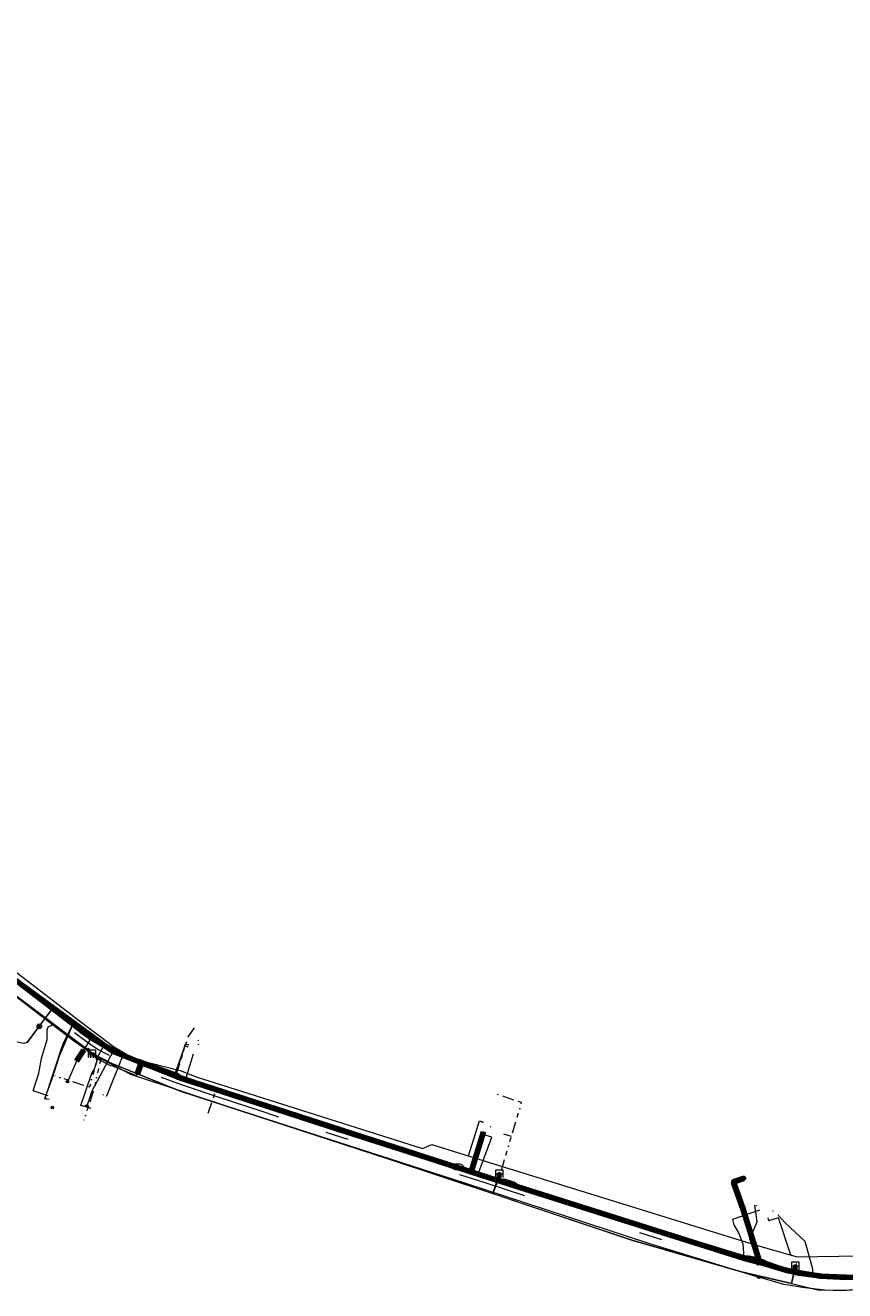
# Model space of a CAD drawing. Header units: metres. Extents: x 200221 to 204794, y 461183 to 463932.
# Tile 8 of 19: x 202104 to 202459, y 462331 to 462878. Entities that reach past the tile are written whole.
import ezdxf
from ezdxf.enums import TextEntityAlignment as Align
from ezdxf.lldxf.tags import DXFTag

# ---------------------------------------------------------------- set-up
doc = ezdxf.new("R2010")
doc.units = ezdxf.units.M
doc.linetypes.add('RI-OVERIG', pattern=[17, 5, -2, 2, -2, 0, -2, 2, -2])
doc.layers.get('0').update_dxf_attribs({"lineweight": 25})
for name, color, linetype, lineweight in [('B-WE-KL-DATA_HULPSTUK_KPN BV-S', 90, 'Continuous', 25), ('B-WE-KL-DATA_KABELBED_KPN BV-G', 90, 'Continuous', 100), ('B-WE-KL-DATA_MANTELBUIS_NKM NETWORK SERVICES BV-G', 90, 'Continuous', 100), ('B-WE-KL-DATA_NKM NETWORK SERVICES BV-G', 90, 'KL-DATA-N', 18), ('B-WE-KL-ET_LS_GEMEENTE VOORST-G', 190, 'KL-LS-N', 18), ('B-WE-KL-ET_LS_HULPSTUK_LIANDER NV PAC 2AI68G2-S', 190, 'Continuous', 25), ('B-WE-KL-ET_LS_LIANDER NV PAC 2AI68G2-G', 190, 'KL-LS-N', 18), ('B-WE-KL-ET_LS_MANTELBUIS_LIANDER NV PAC 2AI68G2-G', 190, 'Continuous', 100), ('B-WE-KL-ET_MS_HULPSTUK_LIANDER NV PAC 2AI68G2-S', 130, 'Continuous', 25), ('B-WE-KL-ET_MS_LIANDER NV PAC 2AI68G2-G', 130, 'KL-MS-N', 18), ('B-WE-KL-GAS_LD_HULPSTUK_LIANDER NV PAC 2AI68G2-S', 50, 'Continuous', 25), ('B-WE-KL-GAS_LD_LIANDER NV PAC 2AI68G2-G', 50, 'KL-GAS-LD-N', 18), ('B-WE-KL-OVERIG_HULPSTUK-G', 8, 'Continuous', 18), ('B-WE-KL-WATER_HULPSTUK_VITENS-S', 170, 'Continuous', 25), ('B-WE-KL-WATER_VITENS-G', 170, 'KL-WATER-N', 18), ('B-WE-KL-WATER_VITENS-S', 170, 'Continuous', 25), ('B-WE-KW-KUNSTWERK_SLUIS_GEMEENTE VOORST-S', 170, 'Continuous', 25), ('B-WE-OG-INFO_KPN BV-S', 7, 'Continuous', 25), ('B-WE-OG-INFO_LIANDER NV PAC 2AI68G2-G', 7, 'Continuous', 18), ('B-WE-OG-INFO_LIANDER NV PAC 2AI68G2-S', 7, 'Continuous', 25), ('B-WE-OG-INFO_VITENS-S', 7, 'Continuous', 25), ('B-WE-RI-DRUK_GEMEENTE VOORST-G', 210, 'RI-PERS', 18), ('B-WE-RI-PERSLEIDING_HULPSTUK_GEMEENTE VOORST-S', 210, 'Continuous', 25), ('B-WE-RI-VRIJVERVAL_GEMEENTE VOORST-G', 210, 'RI-OVERIG', 18)]:
    doc.layers.add(name, color=color, linetype=linetype, lineweight=lineweight)
doc.styles.add('NLCS-ISO', font='NLCS-ISO.ttf')
doc.styles.get("Standard").update_dxf_attribs({"font": 'NLCS-ISO.ttf'})
tags = doc.linetypes.add('KL-DATA-N', pattern='A,4,-1,[101,NLCS.SHX,S=0.5,R=0,X=0,Y=0],-1,4,-1,["D",Standard,S=1,R=0,X=-0.25,Y=-0.5],-1.5', length=12.5).pattern_tags.tags
tags[18] = DXFTag(74, 10)
tags = doc.linetypes.add('KL-GAS-LD-N', pattern='A,4,-1,[69,NLCS.SHX,S=0.5,R=0,X=0,Y=0],-1,4,-1,["L",Standard,S=1,R=0,X=0.25,Y=-0.5],-2', length=13).pattern_tags.tags
tags[18] = DXFTag(74, 10)
tags = doc.linetypes.add('KL-LS-N', pattern='A,4,-1,[103,NLCS.SHX,S=0.75,R=0,X=0,Y=0],-1,4,-1,["L",Standard,S=1,R=0,X=0,Y=-0.5],-2', length=13).pattern_tags.tags
tags[18] = DXFTag(74, 10)
tags = doc.linetypes.add('KL-MS-N', pattern='A,4,-1,[103,NLCS.SHX,S=0.75,R=0,X=0,Y=0],-1,4,-1,["M",Standard,S=1,R=0,X=0,Y=-0.5],-2', length=13).pattern_tags.tags
tags[18] = DXFTag(74, 10)
doc.linetypes.add('KL-WATER-N', pattern='A,7,-0.5,[168,NLCS.SHX,S=0.75,R=0,X=0.75,Y=0],-2', length=9.5)
tags = doc.linetypes.add('RI-PERS', pattern='A,7,-2,["P",Standard,S=1.8,R=0,X=-0.5,Y=-0.9],-2,7,-2,[102,NLCS.SHX,S=1,R=180,X=0,Y=0],-2', length=22).pattern_tags.tags
tags[6] = DXFTag(74, 10)

# ---------------------------------------------------------------- blocks, each defined once
blk = doc.blocks.new('SKW-SLUIS-SO')
at = {"color": 0, "linetype": 'ByBlock', "lineweight": 18}
blk.add_lwpolyline([(0.31, -1.55), (0.82, -1.55), (0.82, -0.35, -1), (1.45, -0.35), (1.45, -1.55), (1.7, -1.55), (1.7, 1.55), (-1.7, 1.55), (-1.7, -1.55), (-1.45, -1.55), (-1.45, -0.35, -1), (-0.82, -0.35), (-0.82, -1.55), (-0.32, -1.55), (-0.32, -0.35, -1), (0.31, -0.35)], format="xyb", close=True, dxfattribs=at)
blk = doc.blocks.new('SRI-HULP_MANGAT-SO')
at = {"linetype": 'ByBlock', "lineweight": 18}
h = blk.add_hatch(color=0, dxfattribs=at)
h.dxf.hatch_style = 1
edge = h.paths.add_edge_path()
edge.add_arc((0.38, 0), 0.0646, -90, 90, ccw=False)
edge.add_line((0.38, -0.06), (-0.38, -0.06))
edge.add_arc((-0.38, 0), 0.0646, 90, 270, ccw=False)
edge.add_line((-0.38, 0.06), (0.38, 0.06))
at = {"color": 0, "linetype": 'ByBlock', "lineweight": 18}
blk.add_lwpolyline([(0.38, 0.06, -1), (0.38, -0.06), (-0.38, -0.06, -1), (-0.38, 0.06)], format="xyb", close=True, dxfattribs=at)
blk.add_ellipse((0, 0), major_axis=(-0.75, 0), ratio=0.666667, dxfattribs=at)
at = {"color": 0, "linetype": 'ByBlock', "lineweight": 18, "style": 'NLCS-ISO', "flags": 1}
for tag, p in [('TYPE', (1.75, 0)), ('OMSCHRIJVING', (1.75, -3)), ('LABEL', (1.75, -1.5))]:
    blk.add_attdef(tag, p, '', height=1, dxfattribs=at)
blk = doc.blocks.new('SKL-WTB_HULP_OVERIG-SO')
at = {"color": 0, "linetype": 'ByBlock', "lineweight": 18}
for points in [[(-0.14, 0.14), (0.14, -0.14)], [(0.14, 0.14), (-0.14, -0.14)]]:
    blk.add_lwpolyline(points, dxfattribs=at)
at = {"color": 0, "linetype": 'ByBlock', "lineweight": 18, "style": 'NLCS-ISO', "flags": 1}
for tag, p in [('TYPE', (1.5, 0)), ('OMSCHRIJVING', (1.5, -3)), ('LABEL', (1.5, -1.5))]:
    blk.add_attdef(tag, p, '', height=1, dxfattribs=at)
blk = doc.blocks.new('SKL-WTB_HULP_SIFON-SO')
at = {"linetype": 'ByBlock', "lineweight": 18}
h = blk.add_hatch(color=0, dxfattribs=at)
h.dxf.hatch_style = 1
h.paths.add_polyline_path([(0.13, -0.53), (-0.13, -0.53), (-0.13, -0.8), (0.13, -0.8)])
at = {"color": 0, "linetype": 'ByBlock', "lineweight": 18}
blk.add_lwpolyline([(0.33, 0.8), (0.33, -0.53), (-0.33, -0.53), (-0.33, 0.8)], dxfattribs=at)
blk.add_lwpolyline([(0.13, -0.8), (-0.13, -0.8), (-0.13, -0.53), (0.13, -0.53)], close=True, dxfattribs=at)
blk.add_circle((0, 0), 1, dxfattribs=at)
at = {"color": 0, "linetype": 'ByBlock', "lineweight": 18, "style": 'NLCS-ISO', "flags": 1}
for tag, p in [('TYPE', (1.5, 0)), ('OMSCHRIJVING', (1.5, -3)), ('LABEL', (1.5, -1.5))]:
    blk.add_attdef(tag, p, '', height=1, dxfattribs=at)
blk = doc.blocks.new('SKL-WTB_HULP_MOF-SO')
at = {"linetype": 'ByBlock', "lineweight": 18}
h = blk.add_hatch(color=0, dxfattribs=at)
h.dxf.hatch_style = 1
h.paths.add_polyline_path([(-0.5625, 0, 1), (0.5625, 0, 1)])
at = {"color": 0, "linetype": 'ByBlock', "lineweight": 18}
blk.add_circle((0, 0), 0.5625, dxfattribs=at)
at = {"color": 0, "linetype": 'ByBlock', "lineweight": 18, "style": 'NLCS-ISO', "flags": 1}
for tag, p in [('TYPE', (1.5, 0)), ('OMSCHRIJVING', (1.5, -3)), ('LABEL', (1.5, -1.5))]:
    blk.add_attdef(tag, p, '', height=1, dxfattribs=at)
blk = doc.blocks.new('SKL-WATER_BRANDKRAAN_BRANDPUT-SO')
at = {"color": 0, "linetype": 'ByBlock', "lineweight": 18}
blk.add_ellipse((0, 0), major_axis=(2.5, 0), ratio=0.54, dxfattribs=at)
at = {"color": 0, "linetype": 'ByBlock', "lineweight": 18, "style": 'NLCS-ISO'}
blk.add_text('bk', height=1.5, dxfattribs=at).set_placement((0.16, 0), align=Align.MIDDLE_CENTER)
blk = doc.blocks.new('SOG-INFO_OVERIG-SO')
at = {"color": 0, "linetype": 'ByBlock', "lineweight": 18}
for points in [[(-0.14, 0.14), (0.14, -0.14)], [(0.14, 0.14), (-0.14, -0.14)]]:
    blk.add_lwpolyline(points, dxfattribs=at)
at = {"color": 0, "linetype": 'ByBlock', "lineweight": 18, "style": 'NLCS-ISO', "flags": 1}
for tag, p in [('TYPE', (1.5, 0)), ('OMSCHRIJVING', (1.5, -3)), ('LABEL', (1.5, -1.5))]:
    blk.add_attdef(tag, p, '', height=1, dxfattribs=at)

msp = doc.modelspace()

# ---------------------------------------------------------------- linework, layer by layer
at = {"layer": 'B-WE-KL-DATA_KABELBED_KPN BV-G', "flags": 128}
for points in [[(202421.986, 462342.885), (202415.328, 462344.702), (202395.725, 462350.906), (202317.332, 462375.717), (202307.38, 462378.867), (202305.462, 462379.474), (202176.815, 462420.962), (202171.216, 462422.768), (202171.197, 462422.783), (202170.315, 462423.489), (202152.998, 462429.969), (202146.072, 462432.843), (202139.38, 462436.225), (202134.212, 462439.287), (202129.236, 462442.652), (202124.47, 462446.307), (202102.211, 462463.405), (202082.47, 462478.569), (202074.446, 462485.11), (202073.444, 462485.855), (202072.381, 462486.509), (202071.263, 462487.066), (202070.101, 462487.521), (202068.903, 462487.872)], [(202102.211, 462463.405), (202139.38, 462436.225), (202141.044, 462435.008), (202141.718, 462434.53), (202142.429, 462434.108), (202143.171, 462433.745), (202143.939, 462433.441), (202144.73, 462433.201), (202170.18, 462423.113), (202171.197, 462422.783), (202176.815, 462420.962), (202235.426, 462401.964), (202281.402, 462387.199)], [(202297.153, 462382.154), (202302.405, 462399.455)], [(202459.307, 462336.375), (202448.283, 462337.032), (202447.592, 462337.105), (202438.873, 462338.35), (202434.512, 462339.357), (202431.803, 462340.081), (202428.948, 462340.929), (202425.24, 462342.164), (202424.111, 462342.787), (202422.934, 462343.315), (202421.717, 462343.742), (202421.539, 462343.795), (202420.079, 462344.209), (202418.592, 462344.516), (202417.087, 462344.714), (202415.572, 462344.801), (202395.725, 462350.906), (202377.401, 462356.543), (202330.615, 462371.43), (202317.332, 462375.717), (202316.338, 462376.038), (202315.345, 462376.846), (202311.712, 462377.966), (202310.467, 462377.892), (202307.38, 462378.867), (202305.458, 462379.474), (202281.402, 462387.199)], [(202421.986, 462342.885), (202421.717, 462343.742), (202414.764, 462365.904), (202410.846, 462377.197), (202410.656, 462377.871), (202415.011, 462379.305), (202415.232, 462378.588)], [(202548.799, 462346.681), (202546.574, 462346.282), (202546.357, 462346.243), (202531.225, 462344.2), (202510.6, 462341.363), (202494.243, 462339.354), (202482.626, 462338.059), (202480.68, 462337.842), (202471.758, 462336.979), (202463.418, 462336.474), (202455.501, 462336.666), (202448.283, 462337.032), (202447.969, 462337.048), (202447.592, 462337.105), (202441.105, 462338.085), (202434.512, 462339.357), (202433.742, 462339.505), (202431.803, 462340.081), (202428.948, 462340.929), (202426.576, 462341.634), (202421.986, 462342.885)]]:
    msp.add_lwpolyline(points, dxfattribs=at)
at = {"layer": 'B-WE-KL-DATA_MANTELBUIS_NKM NETWORK SERVICES BV-G', "flags": 128}
msp.add_lwpolyline([(202152.615, 462424.292), (202154.218, 462428.764)], dxfattribs=at)
at = {"layer": 'B-WE-KL-DATA_NKM NETWORK SERVICES BV-G', "flags": 128}
for points in [[(202116.004, 462445.715), (202109.571, 462450.617), (202093.198, 462463.193), (202083.633, 462469.93), (202076.142, 462475.155), (202070.014, 462477.405)], [(202113.703, 462443.542), (202114.009, 462444.442), (202114.416, 462445.085), (202116.004, 462445.715)], [(202134.803, 462431.397), (202133.869, 462432.769), (202125.01, 462438.881), (202116.004, 462445.715)], [(202114.089, 462414.996), (202107.522, 462417.172), (202110.057, 462424.853), (202111.261, 462431.14), (202113.665, 462439.413), (202113.667, 462443.436), (202113.703, 462443.542)], [(202173.865, 462422.904), (202177.013, 462433.278)], [(202132.472, 462409.749), (202128.279, 462410.905), (202132.781, 462424.459), (202133.865, 462426.16), (202134.563, 462427.935)], [(202134.563, 462427.935), (202134.736, 462428.374), (202135.31, 462430.376), (202134.803, 462431.397)], [(202152.615, 462424.292), (202152.533, 462424.121), (202152.217, 462423.901), (202151.604, 462423.977), (202142.094, 462427.839), (202141.06, 462428.021), (202134.803, 462431.397)], [(202154.218, 462428.764), (202152.615, 462424.292)], [(202154.218, 462428.764), (202152.615, 462424.292)], [(202173.468, 462421.768), (202168.85, 462423.382), (202159.664, 462426.815), (202154.597, 462429.048), (202154.323, 462428.949), (202154.218, 462428.764)], [(202173.865, 462422.904), (202173.468, 462421.768)], [(202300.058, 462380.878), (202267.726, 462391.219), (202237.223, 462401.091), (202199.131, 462413.409), (202174.275, 462421.486), (202173.468, 462421.768)], [(202300.823, 462383.157), (202306.063, 462397.127), (202302.67, 462398.108), (202303.048, 462399.258)], [(202300.056, 462380.872), (202300.058, 462380.878)], [(202300.058, 462380.878), (202300.823, 462383.157)], [(202415.053, 462344.236), (202400.305, 462348.757), (202377.595, 462355.942), (202357.646, 462362.295), (202339.013, 462368.258), (202317.566, 462375.102), (202316.119, 462375.983), (202315.137, 462376.754), (202310.36, 462378.158), (202309.141, 462378.439), (202307.649, 462378.508), (202300.064, 462380.876), (202300.058, 462380.878)], [(202421.82, 462365.506), (202410.239, 462361.524), (202410.809, 462359.169), (202412.832, 462355.766), (202414.702, 462350.915), (202414.906, 462347.027)], [(202444.988, 462339.439), (202445.035, 462339.987), (202441.711, 462351.922), (202432.814, 462360.254), (202430.223, 462363.07), (202430.062, 462363.56)], [(202444.833, 462336.743), (202470.572, 462336.282), (202495.158, 462338.643), (202542.685, 462345.147), (202556.444, 462348.731), (202564.149, 462353.358), (202567.999, 462358.065)], [(202414.906, 462347.027), (202415.053, 462344.236)], [(202415.053, 462344.236), (202415.855, 462344.402), (202417.292, 462343.917), (202424.264, 462341.558), (202429.88, 462339.905), (202444.756, 462336.759)], [(202444.756, 462336.759), (202444.988, 462339.439)]]:
    msp.add_lwpolyline(points, dxfattribs=at)
at = {"layer": 'B-WE-KL-ET_LS_GEMEENTE VOORST-G', "flags": 128}
for points in [[(202435.707, 462333.79), (202414.095, 462338.818), (202366.67, 462352.613), (202261.243, 462387.813), (202170.888, 462417.223), (202141.602, 462428.977), (202133.042, 462433.448), (202092.775, 462463.637), (202077.483, 462474.993), (202075.273, 462476.257), (202072.962, 462477.324), (202070.566, 462478.185), (202068.104, 462478.834), (202065.595, 462479.266), (202063.058, 462479.478), (202060.513, 462479.467), (202059.257, 462479.38), (202058.652, 462490.862)], [(202309.767, 462381.223), (202306.434, 462372.725)], [(202437.736, 462342.498), (202435.686, 462333.795)]]:
    msp.add_lwpolyline(points, dxfattribs=at)
at = {"layer": 'B-WE-KL-ET_LS_LIANDER NV PAC 2AI68G2-G', "flags": 128}
for points in [[(202095.825, 462468.106), (202100.854, 462463.895), (202124.275, 462445.74), (202130.653, 462441.055), (202137.163, 462437.171), (202144.826, 462433.377), (202152.982, 462430.484), (202155.625, 462428.829), (202170.25, 462423.301), (202177.299, 462420.854), (202239.886, 462400.466), (202274.592, 462389.345)], [(202113.613, 462413.56), (202112.569, 462413.906), (202115.937, 462422.798), (202119.015, 462432.417), (202124.678, 462445.444)], [(202130.653, 462441.055), (202132.085, 462439.163), (202126.327, 462429.994), (202122.454, 462421.165)], [(202142.311, 462434.622), (202142.2, 462434.398), (202133.007, 462417.062), (202130.846, 462410.615)], [(202137.163, 462437.171), (202137.82, 462436.226), (202135.085, 462431.318), (202132.724, 462433.035)], [(202168.752, 462423.867), (202172.576, 462434.751), (202173.521, 462437.598), (202174.85, 462437.157)], [(202130.846, 462410.615), (202130.719, 462410.235), (202132.441, 462409.658)], [(202297.792, 462381.661), (202303.233, 462399.2)], [(202274.592, 462389.345), (202276.116, 462388.857)], [(202276.116, 462388.857), (202287.221, 462385.298)], [(202480.11, 462352.249), (202480.503, 462351.035), (202482.719, 462351.753), (202486.927, 462339.846), (202483.416, 462339.129), (202482.185, 462338.835), (202477.656, 462337.904), (202473.299, 462337.227), (202471.091, 462336.964), (202469.443, 462336.802), (202465.984, 462336.559), (202460.139, 462336.44), (202454.928, 462336.644), (202452.627, 462336.827), (202448.788, 462337.261), (202446.985, 462337.521), (202444.636, 462337.913), (202438.603, 462339.209), (202429.967, 462340.688), (202421.246, 462342.246), (202381.131, 462354.863), (202316.378, 462375.834), (202315.435, 462377.349), (202310.656, 462378.819), (202309.527, 462378.052), (202305.437, 462379.377), (202298.827, 462381.2), (202295.792, 462382.552), (202287.221, 462385.298)], [(202421.246, 462342.246), (202417.688, 462353.076), (202420.919, 462360.557), (202419.876, 462367.582)]]:
    msp.add_lwpolyline(points, dxfattribs=at)
at = {"layer": 'B-WE-KL-ET_LS_MANTELBUIS_LIANDER NV PAC 2AI68G2-G', "flags": 128}
msp.add_lwpolyline([(202129.449, 462434.966), (202126.327, 462429.994)], dxfattribs=at)
at = {"layer": 'B-WE-KL-ET_MS_LIANDER NV PAC 2AI68G2-G', "flags": 128}
for points in [[(202084.791, 462469.61), (202098.85, 462459.514), (202131.246, 462435.104)], [(202131.246, 462435.104), (202133.841, 462433.15)], [(202133.841, 462433.15), (202135.433, 462431.95), (202149.772, 462424.376), (202194.159, 462409.696), (202294.206, 462377.39), (202373.898, 462351.229), (202421.572, 462336.564)], [(202481.691, 462332.758), (202475.443, 462331.923), (202465.986, 462331.153), (202457.433, 462330.701), (202450.193, 462330.972), (202441.459, 462331.968), (202432.368, 462333.372), (202421.572, 462336.564)]]:
    msp.add_lwpolyline(points, dxfattribs=at)
at = {"layer": 'B-WE-KL-GAS_LD_LIANDER NV PAC 2AI68G2-G', "flags": 128}
for points in [[(202117.047, 462451.967), (202124.275, 462445.74), (202137.131, 462437.076), (202153.028, 462430.572), (202171.132, 462425.958), (202178.087, 462423.227), (202276.126, 462392.26), (202280.101, 462394.04), (202307.318, 462385.495), (202420.482, 462350.415), (202438.247, 462345.338), (202483.234, 462346.007), (202551.407, 462355.317), (202556.343, 462356.038), (202560.344, 462357.588), (202563.426, 462360.693), (202569.567, 462378.173), (202588.111, 462461.714), (202661.01, 462512.059), (202697.766, 462528.169), (202715.151, 462539.597), (202738.117, 462565.272), (202796.637, 462636.561), (202865.862, 462717.815), (202896.589, 462753.872), (202961.858, 462830.734), (203002.394, 462878.413)], [(202117.047, 462451.967), (202115.986, 462452.881), (202112.409, 462448.083)], [(202110.214, 462445.138), (202105.014, 462438.163), (202103.577, 462437.638), (202065.325, 462445.584)], [(202112.409, 462448.083), (202110.214, 462445.138)], [(202124.524, 462445.572), (202124.385, 462445.365), (202120.275, 462437.163), (202112.569, 462413.906), (202113.138, 462413.717)], [(202169.869, 462426.28), (202169.931, 462426.522), (202173.301, 462436.618), (202174.061, 462436.366)], [(202174.061, 462436.366), (202174.535, 462436.208)], [(202146.698, 462433.161), (202139.255, 462414.968)], [(202113.138, 462413.717), (202113.613, 462413.56)], [(202296.008, 462389.045), (202300.661, 462404.176), (202301.809, 462403.823)], [(202301.809, 462403.823), (202302.286, 462403.676)], [(202426.234, 462361.039), (202425.949, 462360.945), (202425.574, 462362.086)], [(202435.375, 462346.159), (202435.444, 462346.399), (202435.281, 462346.446), (202430.107, 462362.206), (202426.234, 462361.039)]]:
    msp.add_lwpolyline(points, dxfattribs=at)
at = {"layer": 'B-WE-KL-OVERIG_HULPSTUK-G', "flags": 128}
for points in [[(202140.572, 462432.498), (202135.292, 462435.263), (202131.162, 462438.117), (202125.441, 462442.306)], [(202133.15, 462432.92), (202132.974, 462432.678), (202132.368, 462433.122), (202132.546, 462433.362), (202133.15, 462432.92)], [(202213.94, 462405.879), (202206.275, 462408.372), (202188.01, 462414.332), (202174.444, 462418.872), (202171.724, 462419.79), (202163.093, 462422.949)], [(202234.268, 462399.333), (202243.788, 462396.269)], [(202320.334, 462371.7), (202303.555, 462377.2), (202292.269, 462380.785)], [(202379.603, 462352.646), (202370.085, 462355.715)]]:
    msp.add_lwpolyline(points, dxfattribs=at)
at = {"layer": 'B-WE-KL-WATER_VITENS-G', "flags": 128}
for points in [[(202124.418, 462449.794), (202078.847, 462484.719), (202074.077, 462488.37), (202072.685, 462488.995), (202071.182, 462489.576), (202069.97, 462489.916), (202068.25, 462490.094), (202066.77, 462489.988), (202065.122, 462489.722), (202064.104, 462489.431), (202062.027, 462488.529), (202055.572, 462485.664)], [(202289.816, 462384.763), (202170.156, 462423.016), (202152.749, 462430.041), (202142.406, 462436.199), (202125.376, 462449.062), (202124.418, 462449.794)], [(202289.816, 462384.763), (202291.245, 462384.306)], [(202291.245, 462384.306), (202292.198, 462384.001), (202305.496, 462379.569), (202423.04, 462342.624), (202438.697, 462338.924), (202446.621, 462337.787), (202454.248, 462337.209), (202468.714, 462336.946), (202475.447, 462337.367), (202481.601, 462338.103), (202497.961, 462340.312), (202516.95, 462342.995), (202546.709, 462347.182), (202547.203, 462347.26)]]:
    msp.add_lwpolyline(points, dxfattribs=at)
at = {"layer": 'B-WE-OG-INFO_LIANDER NV PAC 2AI68G2-G', "flags": 128}
msp.add_lwpolyline([(202105.014, 462438.163), (202115.986, 462452.881)], dxfattribs=at)
at = {"layer": 'B-WE-RI-DRUK_GEMEENTE VOORST-G', "flags": 128}
for points in [[(202058.669, 462491.178), (202059.257, 462479.38), (202060.513, 462479.467), (202063.058, 462479.478), (202065.595, 462479.266), (202068.104, 462478.834), (202070.566, 462478.185), (202072.962, 462477.324), (202075.273, 462476.257), (202077.483, 462474.993), (202092.775, 462463.637), (202133.046, 462433.279)], [(202133.046, 462433.279), (202141.602, 462428.977), (202170.888, 462417.223), (202261.243, 462387.813), (202306.43, 462372.72)], [(202306.43, 462372.72), (202309.326, 462381.387)], [(202306.43, 462372.72), (202366.67, 462352.613), (202414.095, 462338.818), (202435.68, 462333.79)], [(202435.68, 462333.79), (202447.772, 462330.983), (202473.669, 462331.221), (202495.008, 462333.469), (202547.31, 462340.427), (202566.802, 462343.551), (202572.97, 462355.5)], [(202435.68, 462333.79), (202437.413, 462341.466)]]:
    msp.add_lwpolyline(points, dxfattribs=at)
at = {"layer": 'B-WE-RI-VRIJVERVAL_GEMEENTE VOORST-G', "flags": 128}
for points in [[(202177.286, 462444.502), (202174.573, 462440.616), (202169.208, 462423.633)], [(202134.272, 462432.335), (202135.256, 462431.626), (202135.127, 462430.459), (202131.98, 462418.742), (202116.978, 462423.717)], [(202134.272, 462432.335), (202136.823, 462430.803), (202133.575, 462416.868), (202129.438, 462404.399)], [(202183.37, 462407.477), (202187.48, 462419.672)], [(202310.177, 462382.667), (202318.922, 462412.099), (202308.46, 462415.648)], [(202314.549, 462397.383), (202311.283, 462398.387)]]:
    msp.add_lwpolyline(points, dxfattribs=at)

# ---------------------------------------------------------------- block references
at = {"layer": 'B-WE-KL-DATA_HULPSTUK_KPN BV-S'}
for name, p in [('SKL-WTB_HULP_MOF-SO', (202115.9, 462410)), ('SKL-WTB_HULP_OVERIG-SO', (202302.405, 462399.455)), ('SKL-WTB_HULP_OVERIG-SO', (202281.402, 462387.199)), ('SKL-WTB_HULP_OVERIG-SO', (202281.402, 462387.199)), ('SKL-WTB_HULP_MOF-SO', (202297.153, 462382.154)), ('SKL-WTB_HULP_OVERIG-SO', (202297.153, 462382.154)), ('SKL-WTB_HULP_OVERIG-SO', (202415.232, 462378.588)), ('SKL-WTB_HULP_OVERIG-SO', (202421.986, 462342.885)), ('SKL-WTB_HULP_OVERIG-SO', (202421.986, 462342.885)), ('SKL-WTB_HULP_OVERIG-SO', (202421.986, 462342.885))]:
    msp.add_blockref(name, p, dxfattribs=at)
at = {"layer": 'B-WE-KL-ET_LS_HULPSTUK_LIANDER NV PAC 2AI68G2-S'}
for name, p in [('SKL-WTB_HULP_MOF-SO', (202124.678, 462445.444)), ('SKL-WTB_HULP_MOF-SO', (202130.653, 462441.055)), ('SKL-WTB_HULP_OVERIG-SO', (202179, 462439)), ('SKL-WTB_HULP_MOF-SO', (202137.163, 462437.171)), ('SKL-WTB_HULP_MOF-SO', (202142.311, 462434.622)), ('SKL-WTB_HULP_OVERIG-SO', (202174.85, 462437.157)), ('SKL-WTB_HULP_OVERIG-SO', (202132.724, 462433.035)), ('SKL-WTB_HULP_MOF-SO', (202168.752, 462423.867)), ('SKL-WTB_HULP_MOF-SO', (202122.454, 462421.165)), ('SKL-WTB_HULP_OVERIG-SO', (202113.613, 462413.56)), ('SKL-WTB_HULP_OVERIG-SO', (202114.313, 462413.56)), ('SKL-WTB_HULP_OVERIG-SO', (202137.95, 462415.453)), ('SKL-WTB_HULP_MOF-SO', (202130.846, 462410.615)), ('SKL-WTB_HULP_OVERIG-SO', (202132.441, 462409.658)), ('SKL-WTB_HULP_MOF-SO', (202210.075, 462410.177)), ('SKL-WTB_HULP_OVERIG-SO', (202303.233, 462399.2)), ('SKL-WTB_HULP_MOF-SO', (202274.592, 462389.345)), ('SKL-WTB_HULP_MOF-SO', (202276.116, 462388.857)), ('SKL-WTB_HULP_MOF-SO', (202287.221, 462385.298)), ('SKL-WTB_HULP_MOF-SO', (202297.792, 462381.661)), ('SKL-WTB_HULP_OVERIG-SO', (202419.876, 462367.582)), ('SKL-WTB_HULP_OVERIG-SO', (202420.576, 462367.582)), ('SKL-WTB_HULP_MOF-SO', (202421.246, 462342.246))]:
    msp.add_blockref(name, p, dxfattribs=at)
at = {"layer": 'B-WE-KL-ET_MS_HULPSTUK_LIANDER NV PAC 2AI68G2-S'}
for p in [(202131.246, 462435.104), (202133.841, 462433.15), (202421.572, 462336.564)]:
    msp.add_blockref('SKL-WTB_HULP_MOF-SO', p, dxfattribs=at)
at = {"layer": 'B-WE-KL-GAS_LD_HULPSTUK_LIANDER NV PAC 2AI68G2-S'}
for name, p in [('SKL-WTB_HULP_OVERIG-SO', (202117.047, 462451.967)), ('SKL-WTB_HULP_SIFON-SO', (202110.214, 462445.138)), ('SKL-WTB_HULP_OVERIG-SO', (202112.409, 462448.083)), ('SKL-WTB_HULP_OVERIG-SO', (202124.524, 462445.572)), ('SKL-WTB_HULP_OVERIG-SO', (202146.698, 462433.161)), ('SKL-WTB_HULP_OVERIG-SO', (202174.061, 462436.366)), ('SKL-WTB_HULP_OVERIG-SO', (202174.535, 462436.208)), ('SKL-WTB_HULP_OVERIG-SO', (202169.869, 462426.28)), ('SKL-WTB_HULP_OVERIG-SO', (202113.138, 462413.717)), ('SKL-WTB_HULP_OVERIG-SO', (202113.613, 462413.56)), ('SKL-WTB_HULP_OVERIG-SO', (202139.255, 462414.968)), ('SKL-WTB_HULP_OVERIG-SO', (202301.809, 462403.823)), ('SKL-WTB_HULP_OVERIG-SO', (202302.286, 462403.676)), ('SKL-WTB_HULP_OVERIG-SO', (202296.008, 462389.045)), ('SKL-WTB_HULP_OVERIG-SO', (202425.574, 462362.086)), ('SKL-WTB_HULP_OVERIG-SO', (202426.234, 462361.039)), ('SKL-WTB_HULP_OVERIG-SO', (202435.375, 462346.159))]:
    msp.add_blockref(name, p, dxfattribs=at)
at = {"layer": 'B-WE-KL-WATER_HULPSTUK_VITENS-S'}
for p in [(202124.418, 462449.794), (202126.505, 462448.21), (202142.406, 462436.199), (202173.235, 462422.032), (202289.816, 462384.763), (202300.364, 462381.279), (202441.248, 462338.558)]:
    msp.add_blockref('SKL-WTB_HULP_OVERIG-SO', p, dxfattribs=at)
at = {"layer": 'B-WE-KL-WATER_VITENS-S'}
msp.add_blockref('SKL-WATER_BRANDKRAAN_BRANDPUT-SO', (202291.245, 462384.306), dxfattribs=at)
at = {"layer": 'B-WE-KW-KUNSTWERK_SLUIS_GEMEENTE VOORST-S'}
for p in [(202133.046, 462433.279), (202309.326, 462381.387), (202437.413, 462341.466)]:
    msp.add_blockref('SKW-SLUIS-SO', p, dxfattribs=at)
at = {"layer": 'B-WE-OG-INFO_KPN BV-S'}
for p in [(202179.069, 462437.321), (202305.484, 462401.651), (202427.727, 462365.195)]:
    msp.add_blockref('SOG-INFO_OVERIG-SO', p, dxfattribs=at)
at = {"layer": 'B-WE-OG-INFO_LIANDER NV PAC 2AI68G2-S'}
for p in [(202179, 462439), (202142.977, 462424.065)]:
    msp.add_blockref('SOG-INFO_OVERIG-SO', p, dxfattribs=at)
at = {"layer": 'B-WE-OG-INFO_VITENS-S'}
for p in [(202179.069, 462437.321), (202305.484, 462401.651), (202427.727, 462365.195)]:
    msp.add_blockref('SOG-INFO_OVERIG-SO', p, dxfattribs=at)
at = {"layer": 'B-WE-RI-PERSLEIDING_HULPSTUK_GEMEENTE VOORST-S'}
for p in [(202133.046, 462433.279), (202309.326, 462381.387), (202437.413, 462341.466)]:
    msp.add_blockref('SRI-HULP_MANGAT-SO', p, dxfattribs=at)

doc.saveas('drawing.dxf')
